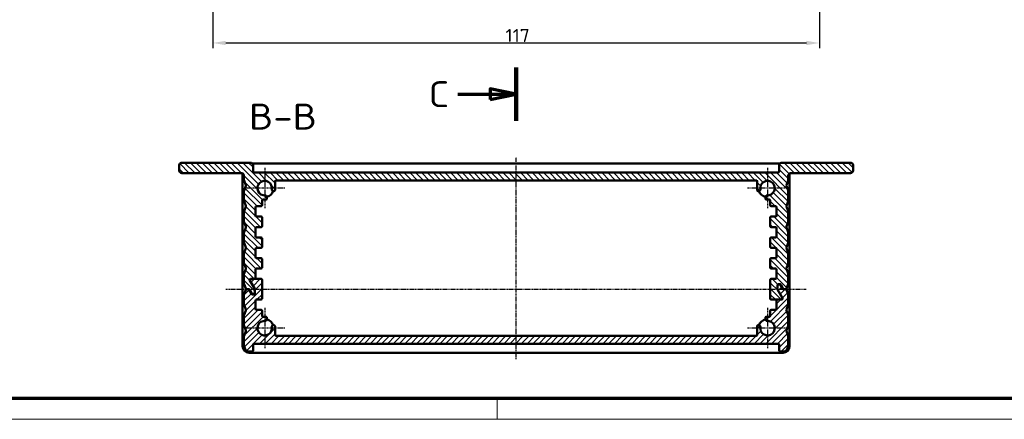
# Model space of a CAD drawing. Header units: millimetres. Extents: x 1 to 593, y 1 to 419.
# Tile 2 of 6: x 121 to 311, y 1 to 78. Entities that reach past the tile are written whole.
import ezdxf

# ---------------------------------------------------------------- set-up
doc = ezdxf.new("R2010")
doc.units = ezdxf.units.MM
doc.linetypes.add('CHAIN', pattern=[0.3543, 0.2362, -0.0295, 0.0591, -0.0295])
doc.linetypes.add('DASH_DOT', pattern=[0.37, 0.24, -0.06, 0.01, -0.06])
doc.layers.get('0').update_dxf_attribs({"lineweight": 25})
for name, color, linetype, lineweight in [('Bemaßung (ISO)', 1, 'Continuous', 25), ('Mittellinie (ISO)', 1, 'DASH_DOT', 25), ('Mittelpunktmarkierung (ISO)', 1, 'DASH_DOT', 25), ('Rahmen (ISO)', 7, 'Continuous', 70), ('Schnittlinie (ISO)', 3, 'CHAIN', 70), ('Schraffur (ISO)', 1, 'Continuous', 18), ('Sichtbar (ISO)', 7, 'Continuous', 50), ('Symbol (ISO)', 1, 'Continuous', 25)]:
    doc.layers.add(name, color=color, linetype=linetype, lineweight=lineweight)
doc.styles.add('2_5', font='isocpeur.ttf', dxfattribs={"width": 1.1})
doc.styles.add('5', font='isocpeur.ttf', dxfattribs={"width": 1.1})
doc.dimstyles.new('Standard (DIN)', dxfattribs={"dimtxt": 2.5, "dimasz": 2.5, "dimexe": 1, "dimexo": 0, "dimgap": 0.2, "dimtad": 1, "dimdec": 6, "dimrnd": 1e-08, "dimtxsty": '2_5', "dimcen": 0.09, "dimdle": 7, "dimclrd": 256, "dimclre": 256, "dimclrt": 5, "dimadec": 6, "dimazin": 2, "dimtfac": 0.72, "dimtmove": 0, "dimatfit": 3, "dimfxl": 1, "dimtolj": 1, "dimlwd": -1, "dimlwe": -1, "dimarcsym": 0})

# ---------------------------------------------------------------- blocks, each defined once
blk = doc.blocks.new('2DTransSchnitt1')
at = {"layer": 'Schnittlinie (ISO)', "linetype": 'Continuous', "lineweight": 140}
blk.add_line((216.64, 68.82), (216.64, 58.58), dxfattribs=at)
at = {"layer": 'Schnittlinie (ISO)', "linetype": 'Continuous'}
for p, q in [((216.64, 63.7), (211.64, 64.7)), ((211.64, 64.7), (211.64, 62.7)), ((205.4, 63.7), (211.64, 63.7)), ((211.64, 63.7), (216.64, 63.7)), ((211.64, 62.7), (216.64, 63.7))]:
    blk.add_line(p, q, dxfattribs=at)
at = {"layer": 'Schnittlinie (ISO)', "linetype": 'Continuous', "flags": 128}
blk.add_lwpolyline([(211.64, 62.7), (216.64, 63.7), (211.64, 64.7), (211.64, 62.7)], dxfattribs=at)
at = {"layer": 'Schnittlinie (ISO)'}
blk.add_solid([(211.64, 62.7), (216.64, 63.7), (211.64, 64.7), (211.64, 62.7)], dxfattribs=at)
at = {"layer": 'Schnittlinie (ISO)', "insert": (199.77, 61.2), "char_height": 5, "attachment_point": 7, "style": '5'}
blk.add_mtext('C', dxfattribs=at)
blk = doc.blocks.new('*D27')
at = {"layer": 'Bemaßung (ISO)'}
for p, q in [((158.14, 90.82), (158.14, 72.57)), ((275.14, 90.82), (275.14, 72.57)), ((160.64, 73.57), (272.64, 73.57))]:
    blk.add_line(p, q, dxfattribs=at)
for points in [[(160.64, 73.99), (160.64, 73.16), (158.14, 73.57)], [(272.64, 73.99), (272.64, 73.16), (275.14, 73.57)]]:
    blk.add_solid(points, dxfattribs=at)
at = {"layer": 'Defpoints', "color": 0}
for p in [(158.14, 90.82), (275.14, 90.82), (275.14, 73.57)]:
    blk.add_point(p, dxfattribs=at)
at = {"layer": 'Bemaßung (ISO)', "color": 5, "insert": (214.58, 73.77), "char_height": 2.5, "attachment_point": 7, "style": '2_5'}
blk.add_mtext('\\A1;117', dxfattribs=at)
blk = doc.blocks.new('Ränder Bopla-A2-Rahmen')
at = {"layer": 'Rahmen (ISO)', "color": 91, "lineweight": 70}
blk.add_line((589, 5), (20, 5), dxfattribs=at)
at = {"layer": 'Rahmen (ISO)', "color": 1, "lineweight": 18}
for p, q in [((213, 5), (213, 1)), ((1, 1), (593, 1))]:
    blk.add_line(p, q, dxfattribs=at)

msp = doc.modelspace()

# ---------------------------------------------------------------- hatches: boundary and pattern name
at = {"layer": 'Schraffur (ISO)'}
h = msp.add_hatch(dxfattribs=at)
h.set_pattern_fill('ANSI31', color=256, scale=6.35, angle=90.000210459, style=0)
h.set_pattern_definition([(135.0002, (0, 0), (-0.561264, -0.561268), [])])
edge = h.paths.add_edge_path()
edge.add_ellipse((167.437899, 39.8822802), major_axis=(0.2, 0), ratio=1, start_angle=0, end_angle=90)
edge.add_line((167.437899, 40.0822802), (166.587899, 40.0822802))
edge.add_ellipse((166.587899, 40.2822802), major_axis=(0, -0.2), ratio=1, start_angle=270, end_angle=360, ccw=False)
edge.add_line((166.387899, 40.2822802), (166.387899, 41.8822802))
edge.add_ellipse((166.587899, 41.8822802), major_axis=(-0.2, 0), ratio=1, start_angle=270, end_angle=360, ccw=False)
edge.add_line((166.587899, 42.0822802), (167.437899, 42.0822802))
edge.add_ellipse((167.437899, 42.2822802), major_axis=(0, -0.2), ratio=1, start_angle=0, end_angle=90)
edge.add_line((167.637899, 42.2822802), (167.637899, 43.1822802))
edge.add_ellipse((167.837899, 43.1822802), major_axis=(-0.2, 0), ratio=1, start_angle=270, end_angle=360, ccw=False)
edge.add_line((167.837899, 43.3822802), (168.3683293, 43.3822802))
edge.add_ellipse((168.3683293, 43.5822802), major_axis=(0, -0.2), ratio=1, start_angle=0, end_angle=102.273689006)
edge.add_line((168.563758, 43.6247966), (168.475362, 44.0311134))
edge.add_ellipse((168.2799334, 43.988597), major_axis=(0.1954287, 0.0425163), ratio=1, start_angle=0, end_angle=82.819244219)
edge.add_ellipse((168.137899, 45.5822802), major_axis=(0.12428, -1.3944728), ratio=1, start_angle=74.361511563, end_angle=360, ccw=False)
edge.add_ellipse((169.7108746, 45.2894527), major_axis=(-0.1966219, 0.0366034), ratio=1, start_angle=0, end_angle=82.819244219)
edge.add_line((169.6499805, 45.0989483), (169.8770049, 45.0263807))
edge.add_ellipse((169.937899, 45.216885), major_axis=(-0.0608941, -0.1905044), ratio=1, start_angle=0, end_angle=107.726310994)
edge.add_line((170.137899, 45.216885), (170.137899, 46.8822802))
edge.add_ellipse((170.337899, 46.8822802), major_axis=(-0.2, 0), ratio=1, start_angle=270, end_angle=360, ccw=False)
edge.add_line((170.337899, 47.0822802), (262.937899, 47.0822802))
edge.add_ellipse((262.937899, 46.8822802), major_axis=(0, 0.2), ratio=1, start_angle=270, end_angle=360, ccw=False)
edge.add_line((263.137899, 46.8822802), (263.137899, 45.216885))
edge.add_ellipse((263.337899, 45.216885), major_axis=(-0.2, 0), ratio=1, start_angle=0, end_angle=107.726310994)
edge.add_line((263.3987931, 45.0263807), (263.6258176, 45.0989483))
edge.add_ellipse((263.5649235, 45.2894527), major_axis=(0.0608941, -0.1905044), ratio=1, start_angle=0, end_angle=82.819244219)
edge.add_ellipse((265.137899, 45.5822802), major_axis=(-1.3763536, -0.2562241), ratio=1, start_angle=74.361511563, end_angle=360, ccw=False)
edge.add_ellipse((264.9958647, 43.988597), major_axis=(0.0177543, 0.1992104), ratio=1, start_angle=0, end_angle=82.819244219)
edge.add_line((264.8004361, 44.0311134), (264.7120401, 43.6247966))
edge.add_ellipse((264.9074688, 43.5822802), major_axis=(-0.1954287, 0.0425163), ratio=1, start_angle=0, end_angle=102.273689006)
edge.add_line((264.9074688, 43.3822802), (265.437899, 43.3822802))
edge.add_ellipse((265.437899, 43.1822802), major_axis=(0, 0.2), ratio=1, start_angle=270, end_angle=360, ccw=False)
edge.add_line((265.637899, 43.1822802), (265.637899, 42.2822802))
edge.add_ellipse((265.837899, 42.2822802), major_axis=(-0.2, 0), ratio=1, start_angle=0, end_angle=90)
edge.add_line((265.837899, 42.0822802), (266.687899, 42.0822802))
edge.add_ellipse((266.687899, 41.8822802), major_axis=(0, 0.2), ratio=1, start_angle=270, end_angle=360, ccw=False)
edge.add_line((266.887899, 41.8822802), (266.887899, 40.2822802))
edge.add_ellipse((266.687899, 40.2822802), major_axis=(0.2, 0), ratio=1, start_angle=270, end_angle=360, ccw=False)
edge.add_line((266.687899, 40.0822802), (265.837899, 40.0822802))
edge.add_ellipse((265.837899, 39.8822802), major_axis=(0, 0.2), ratio=1, start_angle=0, end_angle=90)
edge.add_line((265.637899, 39.8822802), (265.637899, 38.2822802))
edge.add_ellipse((265.837899, 38.2822802), major_axis=(-0.2, 0), ratio=1, start_angle=0, end_angle=90)
edge.add_line((265.837899, 38.0822802), (266.687899, 38.0822802))
edge.add_ellipse((266.687899, 37.8822802), major_axis=(0, 0.2), ratio=1, start_angle=270, end_angle=360, ccw=False)
edge.add_line((266.887899, 37.8822802), (266.887899, 36.2822802))
edge.add_ellipse((266.687899, 36.2822802), major_axis=(0.2, 0), ratio=1, start_angle=270, end_angle=360, ccw=False)
edge.add_line((266.687899, 36.0822802), (265.837899, 36.0822802))
edge.add_ellipse((265.837899, 35.8822802), major_axis=(0, 0.2), ratio=1, start_angle=0, end_angle=90)
edge.add_line((265.637899, 35.8822802), (265.637899, 34.2822802))
edge.add_ellipse((265.837899, 34.2822802), major_axis=(-0.2, 0), ratio=1, start_angle=0, end_angle=90)
edge.add_line((265.837899, 34.0822802), (266.687899, 34.0822802))
edge.add_ellipse((266.687899, 33.8822802), major_axis=(0, 0.2), ratio=1, start_angle=270, end_angle=360, ccw=False)
edge.add_line((266.887899, 33.8822802), (266.887899, 32.2822802))
edge.add_ellipse((266.687899, 32.2822802), major_axis=(0.2, 0), ratio=1, start_angle=270, end_angle=360, ccw=False)
edge.add_line((266.687899, 32.0822802), (265.837899, 32.0822802))
edge.add_ellipse((265.837899, 31.8822802), major_axis=(0, 0.2), ratio=1, start_angle=0, end_angle=90)
edge.add_line((265.637899, 31.8822802), (265.637899, 30.2822802))
edge.add_ellipse((265.837899, 30.2822802), major_axis=(-0.2, 0), ratio=1, start_angle=0, end_angle=90)
edge.add_line((265.837899, 30.0822802), (266.687899, 30.0822802))
edge.add_ellipse((266.687899, 29.8822802), major_axis=(0, 0.2), ratio=1, start_angle=270, end_angle=360, ccw=False)
edge.add_line((266.887899, 29.8822802), (266.887899, 28.2822802))
edge.add_ellipse((266.687899, 28.2822802), major_axis=(0.2, 0), ratio=1, start_angle=270, end_angle=360, ccw=False)
edge.add_line((266.687899, 28.0822802), (265.837899, 28.0822802))
edge.add_ellipse((265.837899, 27.8822802), major_axis=(0, 0.2), ratio=1, start_angle=0, end_angle=90)
edge.add_line((265.637899, 27.8822802), (265.637899, 24.2822802))
edge.add_ellipse((265.837899, 24.2822802), major_axis=(-0.2, 0), ratio=1, start_angle=0, end_angle=90)
edge.add_line((265.837899, 24.0822802), (267.087899, 24.0822802))
edge.add_line((267.087899, 24.0822802), (267.8461894, 24.0822802))
edge.add_ellipse((267.8461894, 24.2822802), major_axis=(0, -0.2), ratio=1, start_angle=0, end_angle=120)
edge.add_line((268.0193945, 24.3822802), (267.064694, 26.0358701))
edge.add_ellipse((267.237899, 26.1358701), major_axis=(-0.1732051, -0.1), ratio=1, start_angle=330, end_angle=360, ccw=False)
edge.add_line((267.037899, 26.1358701), (267.037899, 26.7822802))
edge.add_line((267.037899, 26.7822802), (267.037899, 26.8822802))
edge.add_ellipse((267.237899, 26.8822802), major_axis=(-0.2, 0), ratio=1, start_angle=270, end_angle=360, ccw=False)
edge.add_line((267.237899, 27.0822802), (267.4997793, 27.0822802))
edge.add_ellipse((267.4997793, 26.8822802), major_axis=(0, 0.2), ratio=1, start_angle=300, end_angle=360, ccw=False)
edge.add_line((267.6729843, 26.9822802), (268.1348646, 26.1822802))
edge.add_ellipse((268.3080696, 26.2822802), major_axis=(-0.1732051, -0.1), ratio=1, start_angle=0, end_angle=60)
edge.add_line((268.3080696, 26.0822802), (268.6024924, 26.0822802))
edge.add_ellipse((268.6024924, 26.2822802), major_axis=(0, -0.2), ratio=1, start_angle=0, end_angle=68.198590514)
edge.add_line((268.7881878, 26.2080021), (269.1235944, 27.0465186))
edge.add_ellipse((268.937899, 27.1207967), major_axis=(0.1856953, -0.0742781), ratio=1, start_angle=0, end_angle=21.801409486)
edge.add_line((269.137899, 27.1207967), (269.137899, 29.0437638))
edge.add_ellipse((268.937899, 29.0437638), major_axis=(0.2, 0), ratio=1, start_angle=0, end_angle=21.801409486)
edge.add_line((269.1235944, 29.1180419), (268.7676103, 30.0080021))
edge.add_ellipse((268.9533056, 30.0822802), major_axis=(-0.1856953, -0.0742781), ratio=1, start_angle=316.397181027, end_angle=360, ccw=False)
edge.add_line((268.7676103, 30.1565584), (269.1235944, 31.0465186))
edge.add_ellipse((268.937899, 31.1207967), major_axis=(0.1856953, -0.0742781), ratio=1, start_angle=0, end_angle=21.801409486)
edge.add_line((269.137899, 31.1207967), (269.137899, 33.0437638))
edge.add_ellipse((268.937899, 33.0437638), major_axis=(0.2, 0), ratio=1, start_angle=0, end_angle=21.801409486)
edge.add_line((269.1235944, 33.1180419), (268.7676103, 34.0080021))
edge.add_ellipse((268.9533056, 34.0822802), major_axis=(-0.1856953, -0.0742781), ratio=1, start_angle=316.397181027, end_angle=360, ccw=False)
edge.add_line((268.7676103, 34.1565584), (269.1235944, 35.0465186))
edge.add_ellipse((268.937899, 35.1207967), major_axis=(0.1856953, -0.0742781), ratio=1, start_angle=0, end_angle=21.801409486)
edge.add_line((269.137899, 35.1207967), (269.137899, 37.0437638))
edge.add_ellipse((268.937899, 37.0437638), major_axis=(0.2, 0), ratio=1, start_angle=0, end_angle=21.801409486)
edge.add_line((269.1235944, 37.1180419), (268.7676103, 38.0080021))
edge.add_ellipse((268.9533056, 38.0822802), major_axis=(-0.1856953, -0.0742781), ratio=1, start_angle=316.397181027, end_angle=360, ccw=False)
edge.add_line((268.7676103, 38.1565584), (269.1235944, 39.0465186))
edge.add_ellipse((268.937899, 39.1207967), major_axis=(0.1856953, -0.0742781), ratio=1, start_angle=0, end_angle=21.801409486)
edge.add_line((269.137899, 39.1207967), (269.137899, 41.0437638))
edge.add_ellipse((268.937899, 41.0437638), major_axis=(0.2, 0), ratio=1, start_angle=0, end_angle=21.801409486)
edge.add_line((269.1235944, 41.1180419), (268.7676103, 42.0080021))
edge.add_ellipse((268.9533056, 42.0822802), major_axis=(-0.1856953, -0.0742781), ratio=1, start_angle=316.397181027, end_angle=360, ccw=False)
edge.add_line((268.7676103, 42.1565584), (269.1235944, 43.0465186))
edge.add_ellipse((268.937899, 43.1207967), major_axis=(0.1856953, -0.0742781), ratio=1, start_angle=0, end_angle=21.801409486)
edge.add_line((269.137899, 43.1207967), (269.137899, 45.0437638))
edge.add_ellipse((268.937899, 45.0437638), major_axis=(0.2, 0), ratio=1, start_angle=0, end_angle=21.801409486)
edge.add_line((269.1235944, 45.1180419), (268.7676103, 46.0080021))
edge.add_ellipse((268.9533056, 46.0822802), major_axis=(-0.1856953, -0.0742781), ratio=1, start_angle=316.397181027, end_angle=360, ccw=False)
edge.add_line((268.7676103, 46.1565584), (269.1235944, 47.0465186))
edge.add_ellipse((268.937899, 47.1207967), major_axis=(0.1856953, -0.0742781), ratio=1, start_angle=0, end_angle=21.801409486)
edge.add_line((269.137899, 47.1207967), (269.137899, 47.9822802))
edge.add_ellipse((269.637899, 47.9822802), major_axis=(-0.5, 0), ratio=1, start_angle=270, end_angle=360, ccw=False)
edge.add_line((269.637899, 48.4822802), (281.137899, 48.4822802))
edge.add_ellipse((281.137899, 48.9822802), major_axis=(0, -0.5), ratio=1, start_angle=0, end_angle=90)
edge.add_line((281.637899, 48.9822802), (281.637899, 49.9822802))
edge.add_ellipse((281.137899, 49.9822802), major_axis=(0.5, 0), ratio=1, start_angle=0, end_angle=90)
edge.add_line((281.137899, 50.4822802), (267.887899, 50.4822802))
edge.add_ellipse((267.887899, 49.9822802), major_axis=(0, 0.5), ratio=1, start_angle=0, end_angle=90)
edge.add_line((267.387899, 49.9822802), (267.387899, 48.7822802))
edge.add_ellipse((267.187899, 48.7822802), major_axis=(0.2, 0), ratio=1, start_angle=270, end_angle=360, ccw=False)
edge.add_line((267.187899, 48.5822802), (166.087899, 48.5822802))
edge.add_ellipse((166.087899, 48.7822802), major_axis=(0, -0.2), ratio=1, start_angle=270, end_angle=360, ccw=False)
edge.add_line((165.887899, 48.7822802), (165.887899, 49.9822802))
edge.add_ellipse((165.387899, 49.9822802), major_axis=(0.5, 0), ratio=1, start_angle=0, end_angle=90)
edge.add_line((165.387899, 50.4822802), (152.137899, 50.4822802))
edge.add_ellipse((152.137899, 49.9822802), major_axis=(0, 0.5), ratio=1, start_angle=0, end_angle=90)
edge.add_line((151.637899, 49.9822802), (151.637899, 48.9822802))
edge.add_ellipse((152.137899, 48.9822802), major_axis=(-0.5, 0), ratio=1, start_angle=0, end_angle=90)
edge.add_line((152.137899, 48.4822802), (163.637899, 48.4822802))
edge.add_ellipse((163.637899, 47.9822802), major_axis=(0, 0.5), ratio=1, start_angle=270, end_angle=360, ccw=False)
edge.add_line((164.137899, 47.9822802), (164.137899, 47.1207967))
edge.add_ellipse((164.337899, 47.1207967), major_axis=(-0.2, 0), ratio=1, start_angle=0, end_angle=21.801409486)
edge.add_line((164.1522037, 47.0465186), (164.5081878, 46.1565584))
edge.add_ellipse((164.3224924, 46.0822802), major_axis=(0.1856953, 0.0742781), ratio=1, start_angle=316.397181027, end_angle=360, ccw=False)
edge.add_line((164.5081878, 46.0080021), (164.1522037, 45.1180419))
edge.add_ellipse((164.337899, 45.0437638), major_axis=(-0.1856953, 0.0742781), ratio=1, start_angle=0, end_angle=21.801409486)
edge.add_line((164.137899, 45.0437638), (164.137899, 43.1207967))
edge.add_ellipse((164.337899, 43.1207967), major_axis=(-0.2, 0), ratio=1, start_angle=0, end_angle=21.801409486)
edge.add_line((164.1522037, 43.0465186), (164.5081878, 42.1565584))
edge.add_ellipse((164.3224924, 42.0822802), major_axis=(0.1856953, 0.0742781), ratio=1, start_angle=316.397181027, end_angle=360, ccw=False)
edge.add_line((164.5081878, 42.0080021), (164.1522037, 41.1180419))
edge.add_ellipse((164.337899, 41.0437638), major_axis=(-0.1856953, 0.0742781), ratio=1, start_angle=0, end_angle=21.801409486)
edge.add_line((164.137899, 41.0437638), (164.137899, 39.1207967))
edge.add_ellipse((164.337899, 39.1207967), major_axis=(-0.2, 0), ratio=1, start_angle=0, end_angle=21.801409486)
edge.add_line((164.1522037, 39.0465186), (164.5081878, 38.1565584))
edge.add_ellipse((164.3224924, 38.0822802), major_axis=(0.1856953, 0.0742781), ratio=1, start_angle=316.397181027, end_angle=360, ccw=False)
edge.add_line((164.5081878, 38.0080021), (164.1522037, 37.1180419))
edge.add_ellipse((164.337899, 37.0437638), major_axis=(-0.1856953, 0.0742781), ratio=1, start_angle=0, end_angle=21.801409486)
edge.add_line((164.137899, 37.0437638), (164.137899, 35.1207967))
edge.add_ellipse((164.337899, 35.1207967), major_axis=(-0.2, 0), ratio=1, start_angle=0, end_angle=21.801409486)
edge.add_line((164.1522037, 35.0465186), (164.5081878, 34.1565584))
edge.add_ellipse((164.3224924, 34.0822802), major_axis=(0.1856953, 0.0742781), ratio=1, start_angle=316.397181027, end_angle=360, ccw=False)
edge.add_line((164.5081878, 34.0080021), (164.1522037, 33.1180419))
edge.add_ellipse((164.337899, 33.0437638), major_axis=(-0.1856953, 0.0742781), ratio=1, start_angle=0, end_angle=21.801409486)
edge.add_line((164.137899, 33.0437638), (164.137899, 31.1207967))
edge.add_ellipse((164.337899, 31.1207967), major_axis=(-0.2, 0), ratio=1, start_angle=0, end_angle=21.801409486)
edge.add_line((164.1522037, 31.0465186), (164.5081878, 30.1565584))
edge.add_ellipse((164.3224924, 30.0822802), major_axis=(0.1856953, 0.0742781), ratio=1, start_angle=316.397181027, end_angle=360, ccw=False)
edge.add_line((164.5081878, 30.0080021), (164.1522037, 29.1180419))
edge.add_ellipse((164.337899, 29.0437638), major_axis=(-0.1856953, 0.0742781), ratio=1, start_angle=0, end_angle=21.801409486)
edge.add_line((164.137899, 29.0437638), (164.137899, 27.1207967))
edge.add_ellipse((164.337899, 27.1207967), major_axis=(-0.2, 0), ratio=1, start_angle=0, end_angle=21.801409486)
edge.add_line((164.1522037, 27.0465186), (164.4876103, 26.2080021))
edge.add_ellipse((164.6733056, 26.2822802), major_axis=(-0.1856953, -0.0742781), ratio=1, start_angle=0, end_angle=68.198590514)
edge.add_line((164.6733056, 26.0822802), (164.9677284, 26.0822802))
edge.add_line((164.9677284, 26.0822802), (165.0831985, 26.0822802))
edge.add_ellipse((165.0831985, 25.8822802), major_axis=(0, 0.2), ratio=1, start_angle=300, end_angle=360, ccw=False)
edge.add_line((165.2564036, 25.9822802), (165.6605488, 25.2822802))
edge.add_ellipse((165.8337539, 25.3822802), major_axis=(-0.1732051, -0.1), ratio=1, start_angle=0, end_angle=60)
edge.add_line((165.8337539, 25.1822802), (166.037899, 25.1822802))
edge.add_ellipse((166.037899, 25.3822802), major_axis=(0, -0.2), ratio=1, start_angle=0, end_angle=90)
edge.add_line((166.237899, 25.3822802), (166.237899, 26.0286904))
edge.add_ellipse((166.037899, 26.0286904), major_axis=(0.2, 0), ratio=1, start_angle=0, end_angle=30)
edge.add_line((166.2111041, 26.1286904), (165.2564036, 27.7822802))
edge.add_ellipse((165.4296087, 27.8822802), major_axis=(-0.1732051, -0.1), ratio=1, start_angle=240, end_angle=360, ccw=False)
edge.add_line((165.4296087, 28.0822802), (166.187899, 28.0822802))
edge.add_ellipse((166.187899, 28.2822802), major_axis=(0, -0.2), ratio=1, start_angle=0, end_angle=90)
edge.add_line((166.387899, 28.2822802), (166.387899, 29.8822802))
edge.add_ellipse((166.587899, 29.8822802), major_axis=(-0.2, 0), ratio=1, start_angle=270, end_angle=360, ccw=False)
edge.add_line((166.587899, 30.0822802), (167.437899, 30.0822802))
edge.add_ellipse((167.437899, 30.2822802), major_axis=(0, -0.2), ratio=1, start_angle=0, end_angle=90)
edge.add_line((167.637899, 30.2822802), (167.637899, 31.8822802))
edge.add_ellipse((167.437899, 31.8822802), major_axis=(0.2, 0), ratio=1, start_angle=0, end_angle=90)
edge.add_line((167.437899, 32.0822802), (166.587899, 32.0822802))
edge.add_ellipse((166.587899, 32.2822802), major_axis=(0, -0.2), ratio=1, start_angle=270, end_angle=360, ccw=False)
edge.add_line((166.387899, 32.2822802), (166.387899, 33.8822802))
edge.add_ellipse((166.587899, 33.8822802), major_axis=(-0.2, 0), ratio=1, start_angle=270, end_angle=360, ccw=False)
edge.add_line((166.587899, 34.0822802), (167.437899, 34.0822802))
edge.add_ellipse((167.437899, 34.2822802), major_axis=(0, -0.2), ratio=1, start_angle=0, end_angle=90)
edge.add_line((167.637899, 34.2822802), (167.637899, 35.8822802))
edge.add_ellipse((167.437899, 35.8822802), major_axis=(0.2, 0), ratio=1, start_angle=0, end_angle=90)
edge.add_line((167.437899, 36.0822802), (166.587899, 36.0822802))
edge.add_ellipse((166.587899, 36.2822802), major_axis=(0, -0.2), ratio=1, start_angle=270, end_angle=360, ccw=False)
edge.add_line((166.387899, 36.2822802), (166.387899, 37.8822802))
edge.add_ellipse((166.587899, 37.8822802), major_axis=(-0.2, 0), ratio=1, start_angle=270, end_angle=360, ccw=False)
edge.add_line((166.587899, 38.0822802), (167.437899, 38.0822802))
edge.add_ellipse((167.437899, 38.2822802), major_axis=(0, -0.2), ratio=1, start_angle=0, end_angle=90)
edge.add_line((167.637899, 38.2822802), (167.637899, 39.8822802))
h = msp.add_hatch(dxfattribs=at)
h.set_pattern_fill('ANSI31', color=256, scale=6.35, style=0)
h.set_pattern_definition([(45, (0, 0), (-0.561266, 0.561266), [])])
edge = h.paths.add_edge_path()
edge.add_ellipse((265.837899, 21.8822802), major_axis=(0, 0.2), ratio=1, start_angle=0, end_angle=90)
edge.add_line((265.637899, 21.8822802), (265.637899, 20.9822802))
edge.add_ellipse((265.437899, 20.9822802), major_axis=(0.2, 0), ratio=1, start_angle=270, end_angle=360, ccw=False)
edge.add_line((265.437899, 20.7822802), (264.9074688, 20.7822802))
edge.add_ellipse((264.9074688, 20.5822802), major_axis=(0, 0.2), ratio=1, start_angle=0, end_angle=102.273689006)
edge.add_line((264.7120401, 20.5397639), (264.8004361, 20.1334471))
edge.add_ellipse((264.9958647, 20.1759635), major_axis=(-0.1954287, -0.0425163), ratio=1, start_angle=0, end_angle=82.819244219)
edge.add_ellipse((265.137899, 18.5822802), major_axis=(-0.12428, 1.3944728), ratio=1, start_angle=74.361511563, end_angle=360, ccw=False)
edge.add_ellipse((263.5649235, 18.8751078), major_axis=(0.1966219, -0.0366034), ratio=1, start_angle=0, end_angle=82.819244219)
edge.add_line((263.6258176, 19.0656122), (263.3987931, 19.1381798))
edge.add_ellipse((263.337899, 18.9476755), major_axis=(0.0608941, 0.1905044), ratio=1, start_angle=0, end_angle=107.726310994)
edge.add_line((263.137899, 18.9476755), (263.137899, 17.2822802))
edge.add_ellipse((262.937899, 17.2822802), major_axis=(0.2, 0), ratio=1, start_angle=270, end_angle=360, ccw=False)
edge.add_line((262.937899, 17.0822802), (170.337899, 17.0822802))
edge.add_ellipse((170.337899, 17.2822802), major_axis=(0, -0.2), ratio=1, start_angle=270, end_angle=360, ccw=False)
edge.add_line((170.137899, 17.2822802), (170.137899, 18.9476755))
edge.add_ellipse((169.937899, 18.9476755), major_axis=(0.2, 0), ratio=1, start_angle=0, end_angle=107.726310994)
edge.add_line((169.8770049, 19.1381798), (169.6499805, 19.0656122))
edge.add_ellipse((169.7108746, 18.8751078), major_axis=(-0.0608941, 0.1905044), ratio=1, start_angle=0, end_angle=82.819244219)
edge.add_ellipse((168.137899, 18.5822802), major_axis=(1.3763536, 0.2562241), ratio=1, start_angle=74.361511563, end_angle=360, ccw=False)
edge.add_ellipse((168.2799334, 20.1759635), major_axis=(-0.0177543, -0.1992104), ratio=1, start_angle=0, end_angle=82.819244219)
edge.add_line((168.475362, 20.1334471), (168.563758, 20.5397639))
edge.add_ellipse((168.3683293, 20.5822802), major_axis=(0.1954287, -0.0425163), ratio=1, start_angle=0, end_angle=102.273689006)
edge.add_line((168.3683293, 20.7822802), (167.837899, 20.7822802))
edge.add_ellipse((167.837899, 20.9822802), major_axis=(0, -0.2), ratio=1, start_angle=270, end_angle=360, ccw=False)
edge.add_line((167.637899, 20.9822802), (167.637899, 21.8822802))
edge.add_ellipse((167.437899, 21.8822802), major_axis=(0.2, 0), ratio=1, start_angle=0, end_angle=90)
edge.add_line((167.437899, 22.0822802), (166.587899, 22.0822802))
edge.add_ellipse((166.587899, 22.2822802), major_axis=(0, -0.2), ratio=1, start_angle=270, end_angle=360, ccw=False)
edge.add_line((166.387899, 22.2822802), (166.387899, 23.8822802))
edge.add_ellipse((166.587899, 23.8822802), major_axis=(-0.2, 0), ratio=1, start_angle=270, end_angle=360, ccw=False)
edge.add_line((166.587899, 24.0822802), (167.437899, 24.0822802))
edge.add_ellipse((167.437899, 24.2822802), major_axis=(0, -0.2), ratio=1, start_angle=0, end_angle=90)
edge.add_line((167.637899, 24.2822802), (167.637899, 27.8822802))
edge.add_ellipse((167.437899, 27.8822802), major_axis=(0.2, 0), ratio=1, start_angle=0, end_angle=90)
edge.add_line((167.437899, 28.0822802), (166.187899, 28.0822802))
edge.add_line((166.187899, 28.0822802), (165.4296087, 28.0822802))
edge.add_ellipse((165.4296087, 27.8822802), major_axis=(0, 0.2), ratio=1, start_angle=0, end_angle=120)
edge.add_line((165.2564036, 27.7822802), (166.2111041, 26.1286904))
edge.add_ellipse((166.037899, 26.0286904), major_axis=(0.1732051, 0.1), ratio=1, start_angle=330, end_angle=360, ccw=False)
edge.add_line((166.237899, 26.0286904), (166.237899, 25.3822802))
edge.add_line((166.237899, 25.3822802), (166.237899, 25.2822802))
edge.add_ellipse((166.037899, 25.2822802), major_axis=(0.2, 0), ratio=1, start_angle=270, end_angle=360, ccw=False)
edge.add_line((166.037899, 25.0822802), (165.7760188, 25.0822802))
edge.add_ellipse((165.7760188, 25.2822802), major_axis=(0, -0.2), ratio=1, start_angle=300, end_angle=360, ccw=False)
edge.add_line((165.6028137, 25.1822802), (165.1409335, 25.9822802))
edge.add_ellipse((164.9677284, 25.8822802), major_axis=(0.1732051, 0.1), ratio=1, start_angle=0, end_angle=60)
edge.add_line((164.9677284, 26.0822802), (164.6733056, 26.0822802))
edge.add_ellipse((164.6733056, 25.8822802), major_axis=(0, 0.2), ratio=1, start_angle=0, end_angle=68.198590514)
edge.add_line((164.4876103, 25.9565584), (164.1522037, 25.1180419))
edge.add_ellipse((164.337899, 25.0437638), major_axis=(-0.1856953, 0.0742781), ratio=1, start_angle=0, end_angle=21.801409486)
edge.add_line((164.137899, 25.0437638), (164.137899, 23.1207967))
edge.add_ellipse((164.337899, 23.1207967), major_axis=(-0.2, 0), ratio=1, start_angle=0, end_angle=21.801409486)
edge.add_line((164.1522037, 23.0465186), (164.5081878, 22.1565584))
edge.add_ellipse((164.3224924, 22.0822802), major_axis=(0.1856953, 0.0742781), ratio=1, start_angle=316.397181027, end_angle=360, ccw=False)
edge.add_line((164.5081878, 22.0080021), (164.1522037, 21.1180419))
edge.add_ellipse((164.337899, 21.0437638), major_axis=(-0.1856953, 0.0742781), ratio=1, start_angle=0, end_angle=21.801409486)
edge.add_line((164.137899, 21.0437638), (164.137899, 19.1207967))
edge.add_ellipse((164.337899, 19.1207967), major_axis=(-0.2, 0), ratio=1, start_angle=0, end_angle=21.801409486)
edge.add_line((164.1522037, 19.0465186), (164.5081878, 18.1565584))
edge.add_ellipse((164.3224924, 18.0822802), major_axis=(0.1856953, 0.0742781), ratio=1, start_angle=316.397181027, end_angle=360, ccw=False)
edge.add_line((164.5081878, 18.0080021), (164.1522037, 17.1180419))
edge.add_ellipse((164.337899, 17.0437638), major_axis=(-0.1856953, 0.0742781), ratio=1, start_angle=0, end_angle=21.801409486)
edge.add_line((164.137899, 17.0437638), (164.137899, 15.1207967))
edge.add_ellipse((164.337899, 15.1207967), major_axis=(-0.2, 0), ratio=1, start_angle=0, end_angle=21.801409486)
edge.add_line((164.1522037, 15.0465186), (164.4137611, 14.3926251))
edge.add_ellipse((165.137899, 15.0822802), major_axis=(-0.7241379, -0.6896552), ratio=1, start_angle=0, end_angle=46.397181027)
edge.add_line((165.137899, 14.0822802), (165.687899, 14.0822802))
edge.add_ellipse((165.687899, 14.2822802), major_axis=(0, -0.2), ratio=1, start_angle=0, end_angle=90)
edge.add_line((165.887899, 14.2822802), (165.887899, 15.3822802))
edge.add_ellipse((166.087899, 15.3822802), major_axis=(-0.2, 0), ratio=1, start_angle=270, end_angle=360, ccw=False)
edge.add_line((166.087899, 15.5822802), (267.187899, 15.5822802))
edge.add_ellipse((267.187899, 15.3822802), major_axis=(0, 0.2), ratio=1, start_angle=270, end_angle=360, ccw=False)
edge.add_line((267.387899, 15.3822802), (267.387899, 14.2822802))
edge.add_ellipse((267.587899, 14.2822802), major_axis=(-0.2, 0), ratio=1, start_angle=0, end_angle=90)
edge.add_line((267.587899, 14.0822802), (268.137899, 14.0822802))
edge.add_ellipse((268.137899, 15.0822802), major_axis=(0, -1), ratio=1, start_angle=0, end_angle=46.397181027)
edge.add_line((268.862037, 14.3926251), (269.1235944, 15.0465186))
edge.add_ellipse((268.937899, 15.1207967), major_axis=(0.1856953, -0.0742781), ratio=1, start_angle=0, end_angle=21.801409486)
edge.add_line((269.137899, 15.1207967), (269.137899, 17.0437638))
edge.add_ellipse((268.937899, 17.0437638), major_axis=(0.2, 0), ratio=1, start_angle=0, end_angle=21.801409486)
edge.add_line((269.1235944, 17.1180419), (268.7676103, 18.0080021))
edge.add_ellipse((268.9533056, 18.0822802), major_axis=(-0.1856953, -0.0742781), ratio=1, start_angle=316.397181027, end_angle=360, ccw=False)
edge.add_line((268.7676103, 18.1565584), (269.1235944, 19.0465186))
edge.add_ellipse((268.937899, 19.1207967), major_axis=(0.1856953, -0.0742781), ratio=1, start_angle=0, end_angle=21.801409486)
edge.add_line((269.137899, 19.1207967), (269.137899, 21.0437638))
edge.add_ellipse((268.937899, 21.0437638), major_axis=(0.2, 0), ratio=1, start_angle=0, end_angle=21.801409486)
edge.add_line((269.1235944, 21.1180419), (268.7676103, 22.0080021))
edge.add_ellipse((268.9533056, 22.0822802), major_axis=(-0.1856953, -0.0742781), ratio=1, start_angle=316.397181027, end_angle=360, ccw=False)
edge.add_line((268.7676103, 22.1565584), (269.1235944, 23.0465186))
edge.add_ellipse((268.937899, 23.1207967), major_axis=(0.1856953, -0.0742781), ratio=1, start_angle=0, end_angle=21.801409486)
edge.add_line((269.137899, 23.1207967), (269.137899, 25.0437638))
edge.add_ellipse((268.937899, 25.0437638), major_axis=(0.2, 0), ratio=1, start_angle=0, end_angle=21.801409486)
edge.add_line((269.1235944, 25.1180419), (268.7881878, 25.9565584))
edge.add_ellipse((268.6024924, 25.8822802), major_axis=(0.1856953, 0.0742781), ratio=1, start_angle=0, end_angle=68.198590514)
edge.add_line((268.6024924, 26.0822802), (268.3080696, 26.0822802))
edge.add_line((268.3080696, 26.0822802), (268.1925996, 26.0822802))
edge.add_ellipse((268.1925996, 26.2822802), major_axis=(0, -0.2), ratio=1, start_angle=300, end_angle=360, ccw=False)
edge.add_line((268.0193945, 26.1822802), (267.6152493, 26.8822802))
edge.add_ellipse((267.4420442, 26.7822802), major_axis=(0.1732051, 0.1), ratio=1, start_angle=0, end_angle=60)
edge.add_line((267.4420442, 26.9822802), (267.237899, 26.9822802))
edge.add_ellipse((267.237899, 26.7822802), major_axis=(0, 0.2), ratio=1, start_angle=0, end_angle=90)
edge.add_line((267.037899, 26.7822802), (267.037899, 26.1358701))
edge.add_ellipse((267.237899, 26.1358701), major_axis=(-0.2, 0), ratio=1, start_angle=0, end_angle=30)
edge.add_line((267.064694, 26.0358701), (268.0193945, 24.3822802))
edge.add_ellipse((267.8461894, 24.2822802), major_axis=(0.1732051, 0.1), ratio=1, start_angle=240, end_angle=360, ccw=False)
edge.add_line((267.8461894, 24.0822802), (267.087899, 24.0822802))
edge.add_ellipse((267.087899, 23.8822802), major_axis=(0, 0.2), ratio=1, start_angle=0, end_angle=90)
edge.add_line((266.887899, 23.8822802), (266.887899, 22.2822802))
edge.add_ellipse((266.687899, 22.2822802), major_axis=(0.2, 0), ratio=1, start_angle=270, end_angle=360, ccw=False)
edge.add_line((266.687899, 22.0822802), (265.837899, 22.0822802))

# ---------------------------------------------------------------- linework, layer by layer
at = {"layer": 'Mittellinie (ISO)', "linetype": 'CHAIN'}
for p, q in [((216.637899, 12.5822802), (216.637899, 51.5822802)), ((160.6733056, 26.0822802), (272.6024924, 26.0822802))]:
    msp.add_line(p, q, dxfattribs=at)
at = {"layer": 'Mittelpunktmarkierung (ISO)', "linetype": 'CHAIN'}
for p, q in [((168.137899, 49.4822802), (168.137899, 41.6822802)), ((265.137899, 49.4822802), (265.137899, 41.6822802)), ((172.037899, 45.5822802), (164.237899, 45.5822802)), ((269.037899, 45.5822802), (261.237899, 45.5822802)), ((168.137899, 22.4822802), (168.137899, 14.6822802)), ((265.137899, 22.4822802), (265.137899, 14.6822802)), ((172.037899, 18.5822802), (164.237899, 18.5822802)), ((269.037899, 18.5822802), (261.237899, 18.5822802))]:
    msp.add_line(p, q, dxfattribs=at)
at = {"layer": 'Sichtbar (ISO)'}
for p, q in [((151.637899, 49.9822802), (151.637899, 48.9822802)), ((165.387899, 50.4822802), (152.137899, 50.4822802)), ((165.7449705, 50.3322802), (267.5308276, 50.3322802)), ((165.887899, 48.7822802), (165.887899, 49.9822802)), ((267.387899, 49.9822802), (267.387899, 48.7822802)), ((281.137899, 50.4822802), (267.887899, 50.4822802)), ((281.637899, 48.9822802), (281.637899, 49.9822802)), ((152.137899, 48.4822802), (163.637899, 48.4822802)), ((163.887899, 15.0822802), (163.887899, 48.415293)), ((164.137899, 47.9822802), (164.137899, 47.1207967)), ((267.187899, 48.5822802), (166.087899, 48.5822802)), ((269.137899, 47.1207967), (269.137899, 47.9822802)), ((269.387899, 48.415293), (269.387899, 15.0822802)), ((269.637899, 48.4822802), (281.137899, 48.4822802)), ((164.1522037, 47.0465186), (164.5081878, 46.1565584)), ((164.5081878, 46.0080021), (164.1522037, 45.1180419)), ((170.137899, 45.216885), (170.137899, 46.8822802)), ((170.337899, 47.0822802), (262.937899, 47.0822802)), ((263.137899, 46.8822802), (263.137899, 45.216885)), ((268.7676103, 46.1565584), (269.1235944, 47.0465186)), ((269.1235944, 45.1180419), (268.7676103, 46.0080021)), ((164.137899, 45.0437638), (164.137899, 43.1207967)), ((168.563758, 43.6247966), (168.475362, 44.0311134)), ((169.6499805, 45.0989483), (169.8770049, 45.0263807)), ((263.3987931, 45.0263807), (263.6258176, 45.0989483)), ((264.8004361, 44.0311134), (264.7120401, 43.6247966)), ((269.137899, 43.1207967), (269.137899, 45.0437638)), ((164.1522037, 43.0465186), (164.5081878, 42.1565584)), ((164.5081878, 42.0080021), (164.1522037, 41.1180419)), ((166.387899, 40.2822802), (166.387899, 41.8822802)), ((166.587899, 42.0822802), (167.437899, 42.0822802)), ((167.637899, 42.2822802), (167.637899, 43.1822802)), ((167.837899, 43.3822802), (168.3683293, 43.3822802)), ((264.9074688, 43.3822802), (265.437899, 43.3822802)), ((265.637899, 43.1822802), (265.637899, 42.2822802)), ((265.837899, 42.0822802), (266.687899, 42.0822802)), ((266.887899, 41.8822802), (266.887899, 40.2822802)), ((268.7676103, 42.1565584), (269.1235944, 43.0465186)), ((269.1235944, 41.1180419), (268.7676103, 42.0080021)), ((164.137899, 41.0437638), (164.137899, 39.1207967)), ((167.437899, 40.0822802), (166.587899, 40.0822802)), ((266.687899, 40.0822802), (265.837899, 40.0822802)), ((269.137899, 39.1207967), (269.137899, 41.0437638)), ((164.1522037, 39.0465186), (164.5081878, 38.1565584)), ((164.5081878, 38.0080021), (164.1522037, 37.1180419)), ((166.587899, 38.0822802), (167.437899, 38.0822802)), ((167.637899, 38.2822802), (167.637899, 39.8822802)), ((265.637899, 39.8822802), (265.637899, 38.2822802)), ((265.837899, 38.0822802), (266.687899, 38.0822802)), ((268.7676103, 38.1565584), (269.1235944, 39.0465186)), ((269.1235944, 37.1180419), (268.7676103, 38.0080021)), ((164.137899, 37.0437638), (164.137899, 35.1207967)), ((166.387899, 36.2822802), (166.387899, 37.8822802)), ((266.887899, 37.8822802), (266.887899, 36.2822802)), ((269.137899, 35.1207967), (269.137899, 37.0437638)), ((164.1522037, 35.0465186), (164.5081878, 34.1565584)), ((167.437899, 36.0822802), (166.587899, 36.0822802)), ((167.637899, 34.2822802), (167.637899, 35.8822802)), ((265.637899, 35.8822802), (265.637899, 34.2822802)), ((266.687899, 36.0822802), (265.837899, 36.0822802)), ((268.7676103, 34.1565584), (269.1235944, 35.0465186)), ((164.137899, 33.0437638), (164.137899, 31.1207967)), ((164.5081878, 34.0080021), (164.1522037, 33.1180419)), ((166.387899, 32.2822802), (166.387899, 33.8822802)), ((166.587899, 34.0822802), (167.437899, 34.0822802)), ((265.837899, 34.0822802), (266.687899, 34.0822802)), ((266.887899, 33.8822802), (266.887899, 32.2822802)), ((269.1235944, 33.1180419), (268.7676103, 34.0080021)), ((269.137899, 31.1207967), (269.137899, 33.0437638)), ((164.1522037, 31.0465186), (164.5081878, 30.1565584)), ((167.437899, 32.0822802), (166.587899, 32.0822802)), ((167.637899, 30.2822802), (167.637899, 31.8822802)), ((265.637899, 31.8822802), (265.637899, 30.2822802)), ((266.687899, 32.0822802), (265.837899, 32.0822802)), ((268.7676103, 30.1565584), (269.1235944, 31.0465186)), ((164.137899, 29.0437638), (164.137899, 27.1207967)), ((164.5081878, 30.0080021), (164.1522037, 29.1180419)), ((166.387899, 28.2822802), (166.387899, 29.8822802)), ((166.587899, 30.0822802), (167.437899, 30.0822802)), ((265.837899, 30.0822802), (266.687899, 30.0822802)), ((266.887899, 29.8822802), (266.887899, 28.2822802)), ((269.1235944, 29.1180419), (268.7676103, 30.0080021)), ((269.137899, 27.1207967), (269.137899, 29.0437638)), ((164.1522037, 27.0465186), (164.4876103, 26.2080021)), ((165.2564036, 27.7822802), (166.2111041, 26.1286904)), ((166.2111041, 26.1286904), (165.2564036, 27.7822802)), ((167.437899, 28.0822802), (165.4296087, 28.0822802)), ((165.4296087, 28.0822802), (166.187899, 28.0822802)), ((167.637899, 24.2822802), (167.637899, 27.8822802)), ((265.637899, 27.8822802), (265.637899, 24.2822802)), ((266.687899, 28.0822802), (265.837899, 28.0822802)), ((267.037899, 26.1358701), (267.037899, 26.8822802)), ((267.037899, 26.7822802), (267.037899, 26.1358701)), ((267.237899, 27.0822802), (267.4997793, 27.0822802)), ((267.4420442, 26.9822802), (267.237899, 26.9822802)), ((268.0193945, 26.1822802), (267.6152493, 26.8822802)), ((267.6729843, 26.9822802), (268.1348646, 26.1822802)), ((268.7881878, 26.2080021), (269.1235944, 27.0465186)), ((164.137899, 25.0437638), (164.137899, 23.1207967)), ((164.4876103, 25.9565584), (164.1522037, 25.1180419)), ((164.9677284, 26.0822802), (164.6733056, 26.0822802)), ((164.6733056, 26.0822802), (165.0831985, 26.0822802)), ((165.6028137, 25.1822802), (165.1409335, 25.9822802)), ((165.2564036, 25.9822802), (165.6605488, 25.2822802)), ((166.037899, 25.0822802), (165.7760188, 25.0822802)), ((165.8337539, 25.1822802), (166.037899, 25.1822802)), ((166.237899, 26.0286904), (166.237899, 25.2822802)), ((166.237899, 25.3822802), (166.237899, 26.0286904)), ((267.064694, 26.0358701), (268.0193945, 24.3822802)), ((268.0193945, 24.3822802), (267.064694, 26.0358701)), ((268.6024924, 26.0822802), (268.1925996, 26.0822802)), ((268.3080696, 26.0822802), (268.6024924, 26.0822802)), ((269.1235944, 25.1180419), (268.7881878, 25.9565584)), ((269.137899, 23.1207967), (269.137899, 25.0437638)), ((164.1522037, 23.0465186), (164.5081878, 22.1565584)), ((166.387899, 22.2822802), (166.387899, 23.8822802)), ((166.587899, 24.0822802), (167.437899, 24.0822802)), ((265.837899, 24.0822802), (267.8461894, 24.0822802)), ((266.887899, 23.8822802), (266.887899, 22.2822802)), ((267.8461894, 24.0822802), (267.087899, 24.0822802)), ((268.7676103, 22.1565584), (269.1235944, 23.0465186)), ((164.137899, 21.0437638), (164.137899, 19.1207967)), ((164.5081878, 22.0080021), (164.1522037, 21.1180419)), ((167.437899, 22.0822802), (166.587899, 22.0822802)), ((167.637899, 20.9822802), (167.637899, 21.8822802)), ((265.637899, 21.8822802), (265.637899, 20.9822802)), ((266.687899, 22.0822802), (265.837899, 22.0822802)), ((269.1235944, 21.1180419), (268.7676103, 22.0080021)), ((269.137899, 19.1207967), (269.137899, 21.0437638)), ((164.1522037, 19.0465186), (164.5081878, 18.1565584)), ((168.3683293, 20.7822802), (167.837899, 20.7822802)), ((168.475362, 20.1334471), (168.563758, 20.5397639)), ((169.8770049, 19.1381798), (169.6499805, 19.0656122)), ((263.6258176, 19.0656122), (263.3987931, 19.1381798)), ((264.7120401, 20.5397639), (264.8004361, 20.1334471)), ((265.437899, 20.7822802), (264.9074688, 20.7822802)), ((268.7676103, 18.1565584), (269.1235944, 19.0465186)), ((164.5081878, 18.0080021), (164.1522037, 17.1180419)), ((170.137899, 17.2822802), (170.137899, 18.9476755)), ((263.137899, 18.9476755), (263.137899, 17.2822802)), ((269.1235944, 17.1180419), (268.7676103, 18.0080021)), ((164.137899, 17.0437638), (164.137899, 15.1207967)), ((165.887899, 14.2822802), (165.887899, 15.3822802)), ((166.087899, 15.5822802), (267.187899, 15.5822802)), ((262.937899, 17.0822802), (170.337899, 17.0822802)), ((267.387899, 15.3822802), (267.387899, 14.2822802)), ((269.137899, 15.1207967), (269.137899, 17.0437638)), ((164.1522037, 15.0465186), (164.4137611, 14.3926251)), ((165.137899, 14.0822802), (165.687899, 14.0822802)), ((268.137899, 13.8322802), (165.137899, 13.8322802)), ((267.587899, 14.0822802), (268.137899, 14.0822802)), ((268.862037, 14.3926251), (269.1235944, 15.0465186))]:
    msp.add_line(p, q, dxfattribs=at)
for centre, radius, start, end in [((152.137899, 49.9822802), 0.5, 90, 180), ((165.387899, 49.9822802), 0.5, 0, 90), ((267.887899, 49.9822802), 0.5, 90, 180), ((281.137899, 49.9822802), 0.5, 0, 90), ((152.137899, 48.9822802), 0.5, 180, 270), ((163.637899, 47.9822802), 0.5, 0, 90), ((166.087899, 48.7822802), 0.2, 180, 270), ((267.187899, 48.7822802), 0.2, 270, 0), ((269.637899, 47.9822802), 0.5, 90, 180), ((281.137899, 48.9822802), 0.5, 270, 0), ((164.337899, 47.1207967), 0.2, 180, 201.801409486), ((164.3224924, 46.0822802), 0.2, 338.198590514, 21.801409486), ((168.137899, 45.5822802), 1.4, 349.454444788, 275.092933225), ((170.337899, 46.8822802), 0.2, 90, 180), ((262.937899, 46.8822802), 0.2, 0, 90), ((265.137899, 45.5822802), 1.4, 264.907066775, 190.545555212), ((268.9533056, 46.0822802), 0.2, 158.198590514, 201.801409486), ((268.937899, 47.1207967), 0.2, 338.198590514, 0), ((164.337899, 45.0437638), 0.2, 158.198590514, 180), ((168.2799334, 43.988597), 0.2, 12.273689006, 95.092933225), ((168.137899, 45.5822802), 1.75, 282.273689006, 342.273689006), ((169.7108746, 45.2894527), 0.2, 169.454444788, 252.273689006), ((169.937899, 45.216885), 0.2, 252.273689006, 0), ((263.337899, 45.216885), 0.2, 180, 287.726310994), ((265.137899, 45.5822802), 1.75, 197.726310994, 257.726310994), ((263.5649235, 45.2894527), 0.2, 287.726310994, 10.545555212), ((264.9958647, 43.988597), 0.2, 84.907066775, 167.726310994), ((268.937899, 45.0437638), 0.2, 0, 21.801409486), ((164.337899, 43.1207967), 0.2, 180, 201.801409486), ((164.3224924, 42.0822802), 0.2, 338.198590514, 21.801409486), ((166.587899, 41.8822802), 0.2, 90, 180), ((167.437899, 42.2822802), 0.2, 270, 0), ((167.837899, 43.1822802), 0.2, 90, 180), ((168.3683293, 43.5822802), 0.2, 270, 12.273689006), ((264.9074688, 43.5822802), 0.2, 167.726310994, 270), ((265.437899, 43.1822802), 0.2, 0, 90), ((265.837899, 42.2822802), 0.2, 180, 270), ((266.687899, 41.8822802), 0.2, 0, 90), ((268.9533056, 42.0822802), 0.2, 158.198590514, 201.801409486), ((268.937899, 43.1207967), 0.2, 338.198590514, 0), ((164.337899, 41.0437638), 0.2, 158.198590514, 180), ((166.587899, 40.2822802), 0.2, 180, 270), ((167.437899, 39.8822802), 0.2, 0, 90), ((265.837899, 39.8822802), 0.2, 90, 180), ((266.687899, 40.2822802), 0.2, 270, 0), ((268.937899, 41.0437638), 0.2, 0, 21.801409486), ((164.337899, 39.1207967), 0.2, 180, 201.801409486), ((164.3224924, 38.0822802), 0.2, 338.198590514, 21.801409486), ((166.587899, 37.8822802), 0.2, 90, 180), ((167.437899, 38.2822802), 0.2, 270, 0), ((265.837899, 38.2822802), 0.2, 180, 270), ((266.687899, 37.8822802), 0.2, 0, 90), ((268.9533056, 38.0822802), 0.2, 158.198590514, 201.801409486), ((268.937899, 39.1207967), 0.2, 338.198590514, 0), ((164.337899, 37.0437638), 0.2, 158.198590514, 180), ((166.587899, 36.2822802), 0.2, 180, 270), ((266.687899, 36.2822802), 0.2, 270, 0), ((268.937899, 37.0437638), 0.2, 0, 21.801409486), ((164.337899, 35.1207967), 0.2, 180, 201.801409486), ((167.437899, 35.8822802), 0.2, 0, 90), ((167.437899, 34.2822802), 0.2, 270, 0), ((265.837899, 35.8822802), 0.2, 90, 180), ((265.837899, 34.2822802), 0.2, 180, 270), ((268.937899, 35.1207967), 0.2, 338.198590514, 0), ((164.337899, 33.0437638), 0.2, 158.198590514, 180), ((164.3224924, 34.0822802), 0.2, 338.198590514, 21.801409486), ((166.587899, 33.8822802), 0.2, 90, 180), ((266.687899, 33.8822802), 0.2, 0, 90), ((268.9533056, 34.0822802), 0.2, 158.198590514, 201.801409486), ((268.937899, 33.0437638), 0.2, 0, 21.801409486), ((164.337899, 31.1207967), 0.2, 180, 201.801409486), ((166.587899, 32.2822802), 0.2, 180, 270), ((167.437899, 31.8822802), 0.2, 0, 90), ((265.837899, 31.8822802), 0.2, 90, 180), ((266.687899, 32.2822802), 0.2, 270, 0), ((268.937899, 31.1207967), 0.2, 338.198590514, 0), ((164.337899, 29.0437638), 0.2, 158.198590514, 180), ((164.3224924, 30.0822802), 0.2, 338.198590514, 21.801409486), ((166.587899, 29.8822802), 0.2, 90, 180), ((167.437899, 30.2822802), 0.2, 270, 0), ((265.837899, 30.2822802), 0.2, 180, 270), ((266.687899, 29.8822802), 0.2, 0, 90), ((268.9533056, 30.0822802), 0.2, 158.198590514, 201.801409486), ((268.937899, 29.0437638), 0.2, 0, 21.801409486), ((164.337899, 27.1207967), 0.2, 180, 201.801409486), ((165.4296087, 27.8822802), 0.2, 90, 210), ((165.4296087, 27.8822802), 0.2, 90, 210), ((166.187899, 28.2822802), 0.2, 270, 0), ((167.437899, 27.8822802), 0.2, 0, 90), ((265.837899, 27.8822802), 0.2, 90, 180), ((266.687899, 28.2822802), 0.2, 270, 0), ((267.237899, 26.8822802), 0.2, 90, 180), ((267.237899, 26.7822802), 0.2, 90, 180), ((267.4420442, 26.7822802), 0.2, 30, 90), ((267.4997793, 26.8822802), 0.2, 30, 90), ((268.937899, 27.1207967), 0.2, 338.198590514, 0), ((164.337899, 25.0437638), 0.2, 158.198590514, 180), ((164.6733056, 26.2822802), 0.2, 201.801409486, 270), ((164.6733056, 25.8822802), 0.2, 90, 158.198590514), ((164.9677284, 25.8822802), 0.2, 30, 90), ((165.0831985, 25.8822802), 0.2, 30, 90), ((165.7760188, 25.2822802), 0.2, 210, 270), ((165.8337539, 25.3822802), 0.2, 210, 270), ((166.037899, 25.3822802), 0.2, 270, 0), ((166.037899, 25.2822802), 0.2, 270, 0), ((166.037899, 26.0286904), 0.2, 0, 30), ((166.037899, 26.0286904), 0.2, 0, 30), ((267.237899, 26.1358701), 0.2, 180, 210), ((267.237899, 26.1358701), 0.2, 180, 210), ((268.1925996, 26.2822802), 0.2, 210, 270), ((268.3080696, 26.2822802), 0.2, 210, 270), ((268.6024924, 26.2822802), 0.2, 270, 338.198590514), ((268.6024924, 25.8822802), 0.2, 21.801409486, 90), ((268.937899, 25.0437638), 0.2, 0, 21.801409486), ((164.337899, 23.1207967), 0.2, 180, 201.801409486), ((166.587899, 23.8822802), 0.2, 90, 180), ((167.437899, 24.2822802), 0.2, 270, 0), ((265.837899, 24.2822802), 0.2, 180, 270), ((267.087899, 23.8822802), 0.2, 90, 180), ((267.8461894, 24.2822802), 0.2, 270, 30), ((267.8461894, 24.2822802), 0.2, 270, 30), ((268.937899, 23.1207967), 0.2, 338.198590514, 0), ((164.337899, 21.0437638), 0.2, 158.198590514, 180), ((164.3224924, 22.0822802), 0.2, 338.198590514, 21.801409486), ((166.587899, 22.2822802), 0.2, 180, 270), ((167.437899, 21.8822802), 0.2, 0, 90), ((167.837899, 20.9822802), 0.2, 180, 270), ((265.437899, 20.9822802), 0.2, 270, 0), ((265.837899, 21.8822802), 0.2, 90, 180), ((266.687899, 22.2822802), 0.2, 270, 0), ((268.9533056, 22.0822802), 0.2, 158.198590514, 201.801409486), ((268.937899, 21.0437638), 0.2, 0, 21.801409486), ((164.337899, 19.1207967), 0.2, 180, 201.801409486), ((168.137899, 18.5822802), 1.4, 84.907066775, 10.545555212), ((168.2799334, 20.1759635), 0.2, 264.907066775, 347.726310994), ((168.3683293, 20.5822802), 0.2, 347.726310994, 90), ((168.137899, 18.5822802), 1.75, 17.726310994, 77.726310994), ((169.7108746, 18.8751078), 0.2, 107.726310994, 190.545555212), ((169.937899, 18.9476755), 0.2, 0, 107.726310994), ((263.337899, 18.9476755), 0.2, 72.273689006, 180), ((265.137899, 18.5822802), 1.75, 102.273689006, 162.273689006), ((263.5649235, 18.8751078), 0.2, 349.454444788, 72.273689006), ((265.137899, 18.5822802), 1.4, 169.454444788, 95.092933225), ((264.9074688, 20.5822802), 0.2, 90, 192.273689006), ((264.9958647, 20.1759635), 0.2, 192.273689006, 275.092933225), ((268.937899, 19.1207967), 0.2, 338.198590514, 0), ((164.337899, 17.0437638), 0.2, 158.198590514, 180), ((164.3224924, 18.0822802), 0.2, 338.198590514, 21.801409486), ((170.337899, 17.2822802), 0.2, 180, 270), ((262.937899, 17.2822802), 0.2, 270, 0), ((268.9533056, 18.0822802), 0.2, 158.198590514, 201.801409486), ((268.937899, 17.0437638), 0.2, 0, 21.801409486), ((166.087899, 15.3822802), 0.2, 90, 180), ((267.187899, 15.3822802), 0.2, 0, 90), ((165.137899, 15.0822802), 1.25, 180, 270), ((164.337899, 15.1207967), 0.2, 180, 201.801409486), ((165.137899, 15.0822802), 1, 223.602818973, 270), ((165.687899, 14.2822802), 0.2, 270, 0), ((267.587899, 14.2822802), 0.2, 180, 270), ((268.137899, 15.0822802), 1.25, 270, 0), ((268.137899, 15.0822802), 1, 270, 316.397181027), ((268.937899, 15.1207967), 0.2, 338.198590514, 0)]:
    msp.add_arc(centre, radius, start, end, dxfattribs=at)

# ---------------------------------------------------------------- block references
msp.add_blockref('Ränder Bopla-A2-Rahmen', (0, 0))
at = {"layer": 'Schnittlinie (ISO)'}
msp.add_blockref('2DTransSchnitt1', (0, 0), dxfattribs=at)

# ---------------------------------------------------------------- texts
at = {"layer": 'Symbol (ISO)', "color": 3, "insert": (165.1126884, 56.876546), "char_height": 5, "attachment_point": 7, "style": '5'}
msp.add_mtext('B-B', dxfattribs=at)

# ---------------------------------------------------------------- dimensions: what is measured, and where the dimension line sits
at = {"layer": 'Bemaßung (ISO)'}
dim = msp.add_linear_dim(base=(275.137899, 73.5719761), p1=(158.137899, 90.8219761), p2=(275.137899, 90.8219761), angle=180, dimstyle='Standard (DIN)', override={"dimgap": 0.2, "dimdec": 6, "dimtol": 0, "dimlim": 0, "dimtp": 0, "dimtm": 0, "dimtdec": 2, "dimtofl": 0, "dimatfit": 1}, dxfattribs=at)
dim.commit()
dim.dimension.update_dxf_attribs({"geometry": '*D27', "text_midpoint": (216.637899, 73.5719761), "dimtype": 160})

doc.saveas('drawing.dxf')
